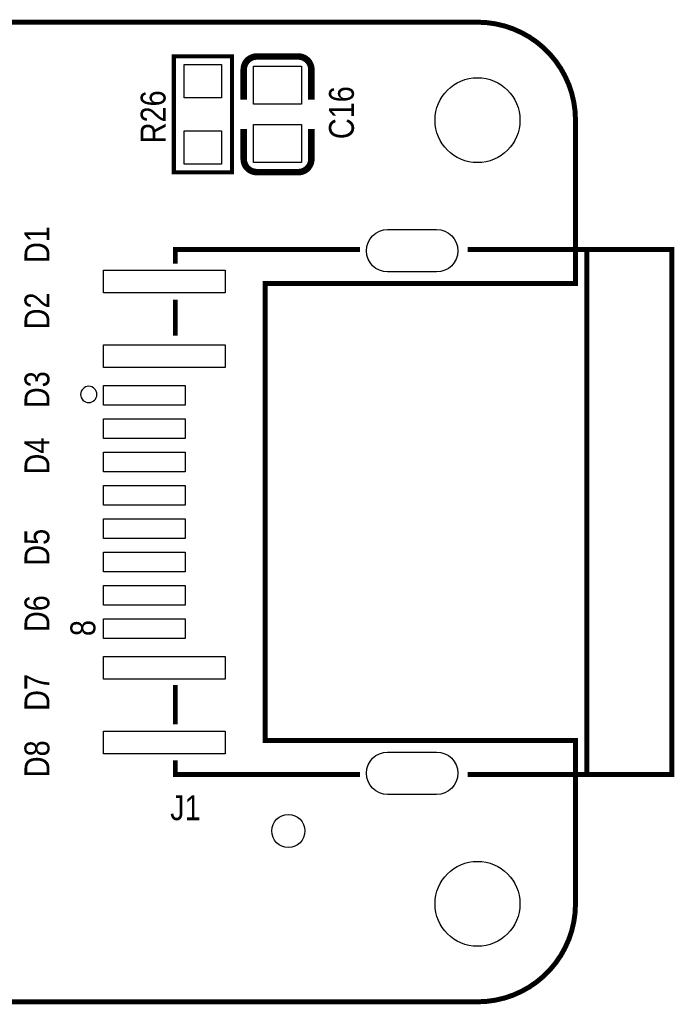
# Model space of a CAD drawing. Extents: x -0.1 to 60, y -0.1 to 30.1.
# Tile 7 of 7: x 40 to 60, y -0.1 to 30.1. Entities that reach past the tile are written whole.
import ezdxf
from ezdxf.enums import TextEntityAlignment as Align

# ---------------------------------------------------------------- set-up
doc = ezdxf.new("R2010")
doc.units = 0
for name, color, linetype in [('BG_OUTLINE', 1, 'CONTINUOUS'), ('PG_SILKSCREEN_TOP', 7, 'CONTINUOUS'), ('PIN_TOP', 92, 'CONTINUOUS'), ('RD_SILKSCREEN_TOP', 7, 'CONTINUOUS')]:
    doc.layers.add(name, color=color, linetype=linetype)

msp = doc.modelspace()

# ---------------------------------------------------------------- linework, layer by layer
at = {"layer": 'BG_OUTLINE', "const_width": 0.1524}
for points in [[(53.999892, 29.99994), (2.999994, 29.99994, 0.414214), (0, 26.999946), (0, 2.999994, 0.414214), (2.999994, 0), (53.999892, 0, 0.414214), (56.999886, 2.999994), (56.999886, 6.800088)], [(56.999886, 23.299928), (56.999886, 26.999946, 0.414214), (53.999892, 29.99994)]]:
    msp.add_lwpolyline(points, format="xyb", dxfattribs=at)
at = {"layer": 'BG_OUTLINE'}
msp.add_lwpolyline([(53.999892, 29.99994, -0.414214), (56.999886, 26.999946), (56.999886, 23.299928), (56.999886, 21.999956), (47.499778, 21.999956), (47.499778, 7.999984), (56.999886, 7.999984), (56.999886, 6.800088), (56.999886, 2.999994, -0.414214), (53.999892, 0), (2.999994, 0, -0.414214), (0, 2.999994), (0, 26.999946, -0.414214), (2.999994, 29.99994)], format="xyb", close=True, dxfattribs=at)
at = {"layer": 'BG_OUTLINE', "const_width": 0.150114}
msp.add_lwpolyline([(56.999886, 6.800088), (56.999886, 7.999984), (47.499778, 7.999984), (47.499778, 21.999956), (56.999886, 21.999956), (56.999886, 23.299928)], dxfattribs=at)
at = {"layer": 'PG_SILKSCREEN_TOP'}
for points, const_width in [([(46.482, 28.956), (46.482, 25.4), (44.704, 25.4), (44.704, 28.956), (46.482, 28.956)], 0.127), ([(46.84395, 28.548076), (46.84395, 27.628088)], 0.199898), ([(48.91405, 25.807924), (48.91405, 26.727912)], 0.199898), ([(44.749974, 22.599904), (44.749974, 23.040086), (50.39995, 23.040086)], 0.150114), ([(53.699918, 23.040086), (59.949842, 23.040086), (59.949842, 6.959854), (57.349898, 6.959854), (57.349898, 23.040086), (59.949842, 23.040086)], 0.150114), ([(44.749974, 20.40001), (44.749974, 21.500084)], 0.150114), ([(44.749974, 8.499856), (44.749974, 9.700006)], 0.150114), ([(50.39995, 6.959854), (44.749974, 6.959854), (44.749974, 7.400036)], 0.150114), ([(59.949842, 6.959854), (53.699918, 6.959854)], 0.150114)]:
    msp.add_lwpolyline(points, dxfattribs=dict(at, const_width=const_width))
at = {"layer": 'PG_SILKSCREEN_TOP', "const_width": 0.199898}
for points in [[(48.514, 28.948126), (47.244, 28.948126, 0.414214), (46.84395, 28.548076)], [(48.91405, 27.628088), (48.91405, 28.548076, 0.414214), (48.514, 28.948126)], [(46.84395, 26.727912), (46.84395, 25.807924, 0.4144), (47.244, 25.408128)], [(47.244, 25.408128), (48.514, 25.407874, 0.414214), (48.91405, 25.807924)]]:
    msp.add_lwpolyline(points, format="xyb", dxfattribs=at)
at = {"layer": 'PG_SILKSCREEN_TOP'}
msp.add_lwpolyline([(42.349674, 18.599912, 1), (41.850118, 18.600028, 1)], format="xyb", close=True, dxfattribs=at)
at = {"layer": 'PIN_TOP'}
for points in [[(45.0215, 28.702), (46.1645, 28.702), (46.1645, 27.686), (45.0215, 27.686)], [(47.144051, 28.648025), (48.613949, 28.648025), (48.613949, 27.488007), (47.144051, 27.488007)], [(47.144051, 26.867993), (48.613949, 26.867993), (48.613949, 25.707975), (47.144051, 25.707975)], [(45.0215, 26.67), (46.1645, 26.67), (46.1645, 25.654), (45.0215, 25.654)], [(46.279943, 21.709888), (42.549953, 21.709888), (42.549953, 22.409912), (46.279943, 22.409912)], [(46.279943, 19.420078), (42.549953, 19.420078), (42.549953, 20.120102), (46.279943, 20.120102)], [(45.050075, 18.269966), (42.549953, 18.269966), (42.549953, 18.869914), (45.050075, 18.869914)], [(45.050075, 17.249902), (42.549953, 17.249902), (42.549953, 17.84985), (45.050075, 17.84985)], [(45.050075, 16.230092), (42.549953, 16.230092), (42.549953, 16.83004), (45.050075, 16.83004)], [(45.050075, 15.210028), (42.549953, 15.210028), (42.549953, 15.809976), (45.050075, 15.809976)], [(45.050075, 14.189964), (42.549953, 14.189964), (42.549953, 14.789912), (45.050075, 14.789912)], [(45.050075, 13.1699), (42.549953, 13.1699), (42.549953, 13.769848), (45.050075, 13.769848)], [(45.050075, 12.15009), (42.549953, 12.15009), (42.549953, 12.750038), (45.050075, 12.750038)], [(45.050075, 11.130026), (42.549953, 11.130026), (42.549953, 11.729974), (45.050075, 11.729974)], [(46.279943, 9.879838), (42.549953, 9.879838), (42.549953, 10.579862), (46.279943, 10.579862)], [(46.279943, 7.590028), (42.549953, 7.590028), (42.549953, 8.290052), (46.279943, 8.290052)]]:
    msp.add_lwpolyline(points, close=True, dxfattribs=at)
for points in [[(51.249834, 23.64994), (52.749958, 23.64994, -1), (52.749958, 22.349968), (51.249834, 22.349968, -1)], [(51.249834, 7.649972), (52.749958, 7.649972, -1), (52.749958, 6.35), (51.249834, 6.35, -1)]]:
    msp.add_lwpolyline(points, format="xyb", close=True, dxfattribs=at)
for centre, radius in [((53.999892, 26.999946), 1.299972), ((48.2092, 5.2324), 0.508), ((53.999892, 2.999994), 1.299972)]:
    msp.add_circle(centre, radius, dxfattribs=at)

# ---------------------------------------------------------------- texts
at = {"layer": 'PG_SILKSCREEN_TOP', "width": 0.866667}
msp.add_text('8', height=0.762, rotation=90, dxfattribs=at).set_placement((42.29989, 11.199876))
at = {"layer": 'RD_SILKSCREEN_TOP', "width": 0.866667}
for s, p in [('R26', (44.45, 27.1018)), ('C16', (50.2158, 27.2288)), ('D1', (40.894, 23.189946)), ('D2', (40.894, 21.157946)), ('D3', (40.894, 18.744946)), ('D4', (40.894, 16.712946)), ('D5', (40.894, 13.918946)), ('D6', (40.894, 11.886946)), ('D7', (40.894, 9.473946)), ('D8', (40.894, 7.441946))]:
    msp.add_text(s, height=0.762, rotation=90, dxfattribs=at).set_placement(p, align=Align.CENTER)
msp.add_text('J1', height=0.762, dxfattribs=at).set_placement((45.0596, 5.5626), align=Align.CENTER)

doc.saveas('drawing.dxf')
